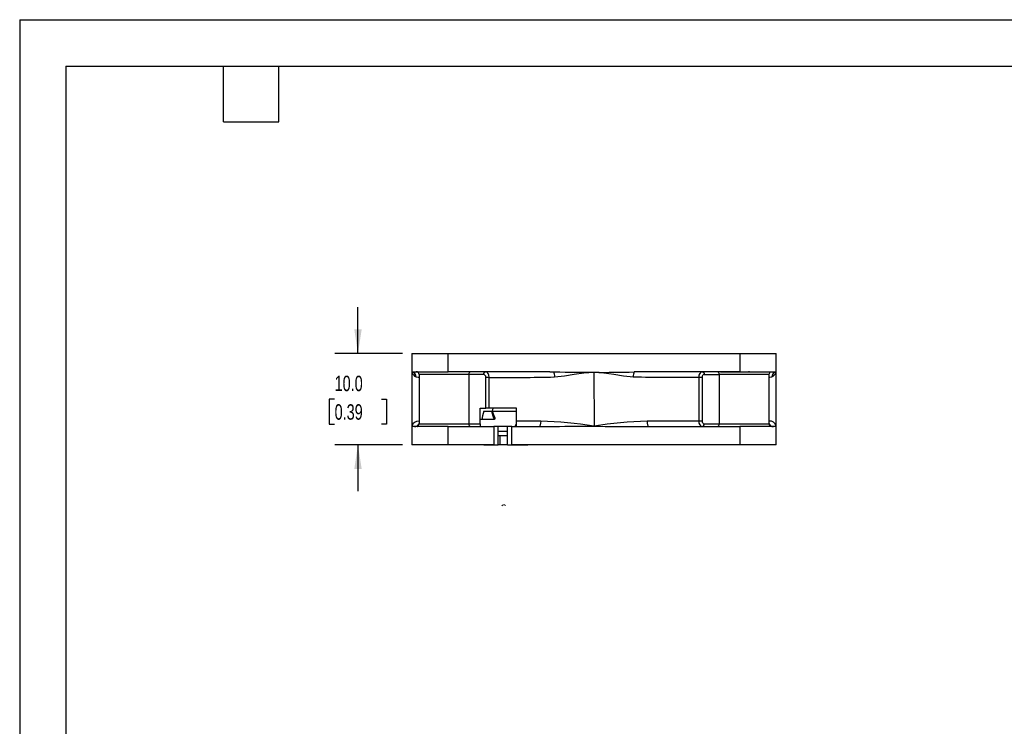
# Model space of a CAD drawing. Header units: millimetres. Extents: x 0 to 224, y 0 to 173.
# Tile 6 of 13: x 0 to 108, y 95 to 173. Entities that reach past the tile are written whole.
import ezdxf

# ---------------------------------------------------------------- set-up
doc = ezdxf.new("R2010")
doc.units = ezdxf.units.MM
doc.header["$LTSCALE"] = 0.8
doc.layers.add('DIMENSIONS', color=140, linetype='Continuous', lineweight=25)
doc.layers.add('TEXT', color=140, linetype='Continuous', lineweight=25)
doc.styles.add('SLDTEXTSTYLE0', font='TXT', dxfattribs={"width": 0.7})
doc.dimstyles.new('SLDDIMSTYLE1', dxfattribs={"dimtxt": 1.726406, "dimasz": 2.6416, "dimexe": 0, "dimexo": 0.0625, "dimgap": 0.431602, "dimtad": 0, "dimtih": 1, "dimtoh": 1, "dimdec": 1, "dimrnd": 1e-09, "dimzin": 4, "dimdsep": 46, "dimtxsty": 'SLDTEXTSTYLE0', "dimsah": 1, "dimcen": 0.09, "dimadec": 0, "dimazin": 1, "dimtfac": 1, "dimtdec": 1, "dimtmove": 0, "dimatfit": 0, "dimfxl": 0, "dimfrac": 2, "dimtolj": 1, "dimtzin": 12, "dimarcsym": 0})

# ---------------------------------------------------------------- blocks, each defined once
blk = doc.blocks.new('_D_6')
at = {"layer": 'DIMENSIONS'}
for p, q in [((37.12, 136.12), (37.12, 141.2)), ((42, 136.12), (34.58, 136.12)), ((34.56, 131.12), (33.98, 131.12)), ((33.98, 131.12), (33.98, 128.37)), ((39.69, 131.12), (40.27, 131.12)), ((40.27, 131.12), (40.27, 128.37)), ((33.98, 128.37), (34.56, 128.37)), ((40.27, 128.37), (39.69, 128.37)), ((42, 126.12), (34.58, 126.12)), ((37.12, 126.12), (37.12, 121.04))]:
    blk.add_line(p, q, dxfattribs=at)
for points in [[(37.12, 136.12), (37.53, 138.76), (36.72, 138.76)], [(37.12, 126.12), (36.72, 123.47), (37.53, 123.47)]]:
    blk.add_solid(points, dxfattribs=at)
at = {"layer": 'DIMENSIONS', "char_height": 1.693, "attachment_point": 1, "style": 'SLDTEXTSTYLE0'}
for s, insert in [('10.0', (34.56, 133.69)), ('0.39', (34.56, 130.56))]:
    blk.add_mtext(s, dxfattribs=dict(at, insert=insert))

msp = doc.modelspace()

# ---------------------------------------------------------------- linework, layer by layer
at = {"color": 7, "linetype": 'Continuous'}
for q in [(0, 0), (223.52, 172.72)]:
    msp.add_line((0, 172.72), q, dxfattribs=at)
for p, q in [((43.02, 136.12), (43.02, 134.12)), ((43.02, 136.12), (47.02, 136.12)), ((47.02, 134.12), (47.02, 136.12)), ((47.02, 136.12), (79.02, 136.12)), ((79.02, 136.12), (79.02, 134.12)), ((79.02, 136.12), (83.02, 136.12)), ((83.02, 134.12), (83.02, 136.12)), ((43.58, 134.11), (43.51, 134.12)), ((43.58, 134.11), (43.57, 134.11)), ((58.16, 134.12), (47.02, 134.12)), ((51.21, 134.1), (51.14, 134.12)), ((58.16, 134.12), (58.6, 134.11)), ((63.02, 134.07), (63.03, 128.17)), ((67.88, 134.12), (67.44, 134.11)), ((79.02, 134.12), (67.88, 134.12)), ((74.9, 134.12), (74.83, 134.1)), ((76.9, 134.12), (76.8, 134.12)), ((79.02, 134.12), (83.02, 134.12)), ((80.07, 134.12), (79.97, 134.12)), ((82.41, 134.09), (82.4, 134.09)), ((82.44, 134.11), (82.43, 134.12)), ((43.82, 133.82), (43.82, 128.42)), ((49.28, 133.82), (43.82, 133.82)), ((49.28, 133.82), (49.28, 128.42)), ((50.93, 133.82), (49.28, 133.82)), ((51.14, 130.12), (51.14, 133.52)), ((51.53, 130.12), (51.53, 133.52)), ((74.51, 133.52), (74.51, 128.72)), ((74.9, 133.52), (74.9, 128.72)), ((75.11, 133.82), (76.76, 133.82)), ((82.22, 133.82), (76.76, 133.82)), ((76.76, 133.82), (76.76, 128.42)), ((82.22, 133.82), (82.22, 128.42)), ((50.52, 130.12), (51.14, 130.12)), ((50.52, 128.42), (50.52, 130.12)), ((51.53, 130.12), (51.14, 130.12)), ((54.52, 130.12), (51.53, 130.12)), ((51.94, 130.12), (51.86, 129.82)), ((51.86, 129.82), (54.52, 129.82)), ((54.52, 128.72), (54.52, 130.12)), ((50.71, 128.89), (50.52, 128.89)), ((52.08, 128.89), (50.71, 128.9)), ((52.17, 129.03), (52.08, 128.89)), ((54.52, 128.12), (54.52, 128.72)), ((74.9, 128.72), (74.51, 128.72)), ((43.02, 128.16), (43.02, 128.12)), ((43.02, 128.12), (43.02, 126.12)), ((47.02, 128.12), (43.02, 128.12)), ((43.63, 128.14), (43.64, 128.14)), ((43.65, 128.12), (43.66, 128.12)), ((43.82, 128.42), (49.28, 128.42)), ((47.02, 126.12), (47.02, 128.12)), ((47.02, 128.12), (52.02, 128.12)), ((49.28, 128.42), (50.52, 128.42)), ((50.52, 128.42), (50.52, 128.12)), ((52.02, 128.12), (52.02, 126.12)), ((52.52, 128.12), (52.02, 128.12)), ((52.52, 126.12), (52.52, 128.12)), ((53.52, 128.12), (52.52, 128.12)), ((52.52, 127.62), (53.52, 127.62)), ((53.52, 126.12), (53.52, 128.12)), ((54.02, 128.12), (53.52, 128.12)), ((54.02, 126.12), (54.02, 128.12)), ((54.02, 128.12), (58.12, 128.12)), ((63.03, 128.17), (63, 128.17)), ((67.92, 128.12), (79.02, 128.12)), ((74.83, 128.14), (74.9, 128.12)), ((75.11, 128.42), (76.76, 128.42)), ((76.76, 128.42), (82.22, 128.42)), ((79.02, 128.12), (79.02, 126.12)), ((83.02, 128.12), (79.02, 128.12)), ((82.46, 128.12), (82.47, 128.12)), ((82.47, 128.12), (82.47, 128.12)), ((83.02, 128.12), (83.02, 128.16)), ((83.02, 126.12), (83.02, 128.12)), ((52.54, 127.12), (52.7, 127.12)), ((52.7, 127.12), (52.7, 126.12)), ((52.7, 127.12), (53.52, 127.12)), ((47.02, 126.12), (43.02, 126.12)), ((52.02, 126.12), (47.02, 126.12)), ((50.93, 126.12), (52.38, 126.12)), ((52.02, 126.12), (52.52, 126.12)), ((52.7, 126.12), (52.52, 126.12)), ((53.52, 126.12), (52.7, 126.12)), ((53.52, 126.12), (54.02, 126.12)), ((79.02, 126.12), (54.02, 126.12)), ((54.04, 126.12), (55.75, 126.12)), ((83.02, 126.12), (79.02, 126.12)), ((82.02, 126.12), (80.77, 126.12))]:
    msp.add_line(p, q)
at = {"flags": 128}
for points in [[(43.02, 134.12), (43.04, 134.12), (43.11, 134.12), (43.22, 134.12), (43.37, 134.12), (43.56, 134.12), (43.78, 134.12), (44.05, 134.12), (44.34, 134.12), (44.67, 134.12), (45.02, 134.12), (45.39, 134.12), (45.78, 134.12), (46.19, 134.12), (46.6, 134.12), (47.02, 134.12)], [(43.02, 134.07), (43.02, 130.76), (43.02, 128.17)], [(43.64, 134.12), (43.58, 134.12), (43.58, 134.11)], [(50.93, 133.82), (50.94, 133.93), (50.99, 134.03), (51.06, 134.09), (51.1, 134.11)], [(51.53, 133.52), (51.5, 133.75), (51.41, 133.94), (51.29, 134.07), (51.21, 134.1)], [(58.6, 134.11), (59.26, 134.1), (59.87, 134.08), (60.5, 134.08), (61.14, 134.08), (61.53, 134.08), (61.93, 134.08), (62.34, 134.08), (62.75, 134.08), (63.02, 134.07)], [(58.7, 133.56), (59.77, 133.69), (60.84, 133.86), (61.92, 134.01), (63.02, 134.07)], [(63.02, 134.07), (64.12, 134.01), (65.2, 133.86), (66.27, 133.69), (67.34, 133.56)], [(74.83, 134.1), (74.75, 134.07), (74.63, 133.94), (74.54, 133.75), (74.51, 133.52)], [(74.94, 134.11), (74.98, 134.09), (75.05, 134.03), (75.1, 133.93), (75.11, 133.82)], [(83.02, 128.17), (83.02, 131.47), (83.02, 134.07)], [(43.49, 133.56), (43.73, 133.52), (43.82, 133.52)], [(51.14, 133.52), (51.24, 133.52), (51.35, 133.52), (51.45, 133.52), (51.53, 133.52)], [(74.51, 133.52), (74.62, 133.52), (74.74, 133.52), (74.82, 133.52), (74.9, 133.52)], [(82.22, 133.52), (82.31, 133.52), (82.55, 133.56)], [(50.92, 129.82), (50.79, 129.3), (50.71, 128.89)], [(50.92, 129.82), (51.45, 129.82), (51.86, 129.82)], [(51.76, 129.82), (51.94, 129.3), (52.08, 128.89)], [(52.17, 129.03), (52.01, 129.47), (51.88, 129.82)], [(57.19, 128.72), (55.83, 128.72), (54.52, 128.72)], [(57.19, 128.72), (57.17, 128.49), (57.13, 128.29), (57.08, 128.16), (57.01, 128.12)], [(68.85, 128.72), (68.87, 128.49), (68.91, 128.29), (68.96, 128.16), (69.03, 128.12)], [(74.51, 128.72), (73.18, 128.72), (71.79, 128.72), (70.35, 128.72), (68.85, 128.72)], [(74.51, 128.72), (74.54, 128.49), (74.63, 128.29), (74.75, 128.16), (74.83, 128.14)], [(58.12, 128.12), (58.66, 128.12), (59.25, 128.14), (59.83, 128.16), (60.38, 128.16), (60.95, 128.16), (61.5, 128.16), (61.84, 128.15), (62.24, 128.15), (62.59, 128.15), (63, 128.17)], [(74.94, 128.13), (74.98, 128.14), (75.05, 128.2), (75.1, 128.3), (75.11, 128.42)]]:
    msp.add_lwpolyline(points, dxfattribs=at)
for centre, radius, start, end in [((42.94, 133.57), 0.55, 359.3932, 81.7574), ((43.95, 134.46), 1.01, 203.0645, 242.981), ((43.52, 133.82), 0.3, 359.9977, 79.5479), ((49.55, 133.85), 0.268, 101.4218, 188.0495), ((57.78, 133.67), 0.933, 353.2513, 28.1939), ((64.15, 239.92), 105.86, 269.3885, 271.7819), ((68.26, 133.67), 0.933, 151.8073, 186.749), ((76.49, 133.85), 0.268, 351.9505, 78.5783), ((78.47, 529.92), 395.81, 269.7731, 270.2165), ((82.52, 133.82), 0.3, 112.4945, 180.0003), ((83.1, 133.57), 0.55, 98.2426, 180.6068), ((82.1, 134.45), 0.994, 296.6342, 337.3204), ((50.88, 133.56), 0.264, 351.3601, 79.9736), ((53.66, 366.7), 233.2, 269.4759, 271.2389), ((72.85, 442.57), 309.05, 268.9775, 270.3077), ((75.16, 133.56), 0.264, 100.0551, 188.6112), ((43.78, 127.92), 0.794, 86.839, 162.2188), ((55.99, 85.15), 43.58, 80.7389, 88.4273), ((70.99, 75.06), 53.7, 92.2754, 98.5218), ((75.17, 128.68), 0.272, 172.9569, 258.3821), ((82.29, 127.96), 0.765, 16.0363, 94.8914), ((43.32, 128.66), 0.544, 269.5245, 336.743), ((43.52, 128.42), 0.3, 292.4939, 0.0004), ((49.55, 128.38), 0.268, 171.9505, 258.5782), ((54.94, 127.93), 0.645, 130.094, 163.3688), ((66.47, 225.7), 97.59, 267.9785, 270.8496), ((76.49, 128.38), 0.268, 281.4218, 8.0495), ((82.72, 128.66), 0.544, 203.257, 270.4754), ((82.52, 128.42), 0.3, 179.9978, 259.4554)]:
    msp.add_arc(centre, radius, start, end)
at = {"color": 7, "linetype": 'Continuous', "lineweight": 18}
msp.add_arc((53.13, 119.23), 0.3, 52, 142, dxfattribs=at)
at = {"layer": 'TEXT'}
for p, q in [((5.08, 167.64), (218.44, 167.64)), ((5.08, 167.64), (5.08, 5.08)), ((22.35, 161.54), (22.35, 167.64)), ((28.45, 161.54), (28.45, 167.64)), ((22.35, 161.54), (28.45, 161.54))]:
    msp.add_line(p, q, dxfattribs=at)

# ---------------------------------------------------------------- dimensions: what is measured, and where the dimension line sits
at = {"layer": 'DIMENSIONS'}
dim = msp.add_linear_dim(base=(37.12, 126.12), p1=(43.02, 136.12), p2=(43.02, 126.12), angle=90, dimstyle='SLDDIMSTYLE1', dxfattribs=at)
dim.commit()
dim.dimension.update_dxf_attribs({"geometry": '_D_6', "text_midpoint": (37.12, 131.12), "dimtype": 160})

doc.saveas('drawing.dxf')
